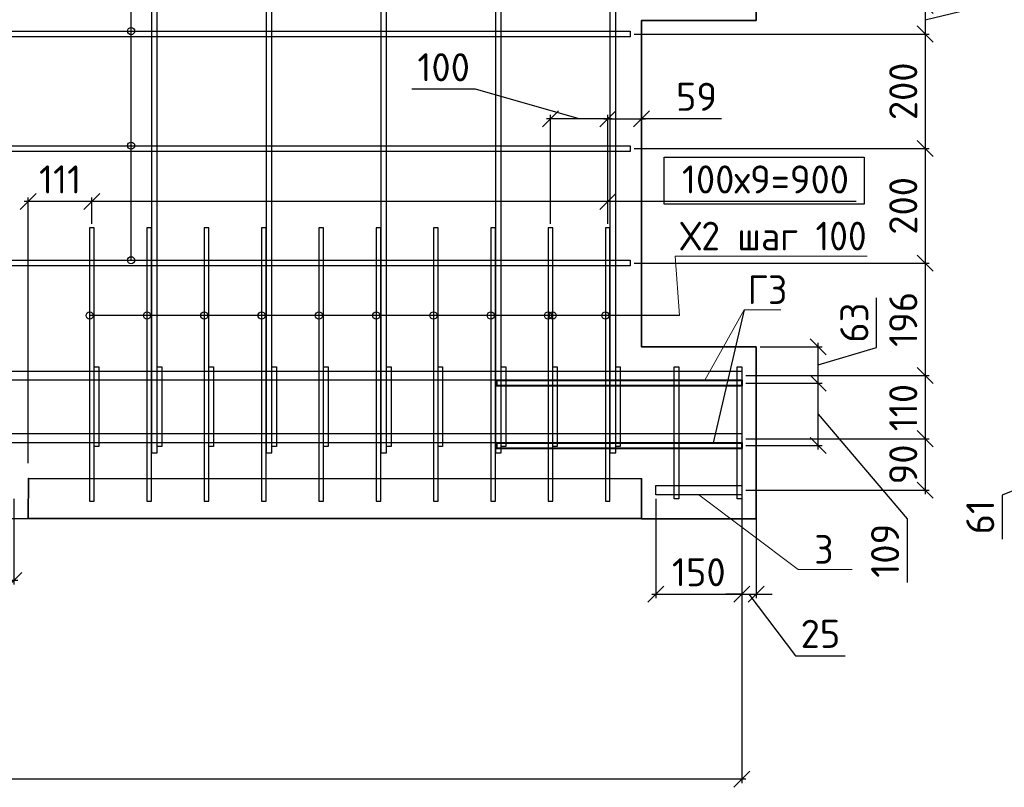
# Model space of a CAD drawing. Header units: millimetres. Extents: x 40580 to 2152466, y -328404 to 177125.
# Tile 232 of 252: x 667442 to 676033, y 162399 to 169099. Entities that reach past the tile are written whole.
import ezdxf

# ---------------------------------------------------------------- set-up
doc = ezdxf.new("R2010")
doc.units = ezdxf.units.MM
doc.linetypes.add('CENTER', pattern=[2, 1.25, -0.25, 0.25, -0.25])
for name, color, linetype, lineweight in [('Арм_хомуты', 133, 'Continuous', 18), ('ОСИ', 7, 'CENTER', 15), ('Перекрытие ж_бетон', 250, 'Continuous', 30), ('подоснова', 151, 'Continuous', 5), ('Столовая Двери и окна', 7, 'Continuous', 15)]:
    doc.layers.add(name, color=color, linetype=linetype, lineweight=lineweight)
doc.layers.add('Стена_ бетон несущ.', color=7, linetype='Continuous', lineweight=70, true_color=0xb4b496)
doc.styles.add('GOST-2.304_Type-B', font='GOST_Common.ttf')
doc.styles.get("Standard").update_dxf_attribs({"font": 'isocpeur.ttf'})
doc.dimstyles.new('Осевые', dxfattribs={"dimscale": 0.7, "dimtxt": 450, "dimasz": 400, "dimexe": 100, "dimexo": 100, "dimgap": 100, "dimtad": 1, "dimdec": 0, "dimzin": 0, "dimdsep": 46, "dimtxsty": 'Standard', "dimblk": 'OBLIQUE', "dimcen": 9, "dimdle": 100, "dimazin": 0, "dimtm": 1e-09, "dimtfac": 1, "dimtdec": 0, "dimtofl": 0, "dimtmove": 0, "dimatfit": 3, "dimfxl": 1, "dimtolj": 1, "dimtzin": 0, "dimarcsym": 0})

# ---------------------------------------------------------------- blocks, each defined once
blk = doc.blocks.new('_OBLIQUE')
at = {"color": 0, "linetype": 'ByBlock'}
blk.add_line((-0.5, -0.5), (0.5, 0.5), dxfattribs=at)
blk = doc.blocks.new('*D6284')
at = {"layer": 'Defpoints', "color": 0, "linetype": 'ByBlock', "lineweight": 25, "ltscale": 13, "transparency": 16777216}
for p in [(676952.9, 165287), (676470.3, 164979.7), (676828.4, 164979.7)]:
    blk.add_point(p, dxfattribs=at)
at = {"layer": 'ОСИ', "color": 0, "linetype": 'ByBlock', "lineweight": -2, "ltscale": 13, "transparency": 16777216}
for p, q in [((676917.9, 165287), (676435.3, 165287)), ((676470.3, 165322), (676470.3, 164944.7)), ((676470.3, 165133.4), (676015.3, 164949.3)), ((676015.3, 164949.3), (676015.3, 164564.3)), ((676793.4, 164979.7), (676435.3, 164979.7))]:
    blk.add_line(p, q, dxfattribs=at)
at = {"layer": 'ОСИ', "color": 0, "linetype": 'ByBlock', "lineweight": -2, "ltscale": 13, "transparency": 16777216, "xscale": 140, "yscale": 140, "zscale": 140}
for p, rotation in [((676470.3, 165287), 90), ((676470.3, 164979.7), 270)]:
    blk.add_blockref('_OBLIQUE', p, dxfattribs=dict(at, rotation=rotation))
at = {"layer": 'ОСИ', "color": 0, "linetype": 'ByBlock', "ltscale": 13, "transparency": 16777216, "insert": (675822.8, 164756.8), "char_height": 245, "attachment_point": 5, "rotation": 90}
blk.add_mtext('\\A1;61', dxfattribs=at)
blk = doc.blocks.new('*D6356')
at = {"layer": 'Defpoints', "color": 0, "linetype": 'ByBlock', "lineweight": 25, "ltscale": 13, "transparency": 16777216}
for p in [(673742.8, 165927.3), (674409.3, 165927.3), (673742.8, 165381.9)]:
    blk.add_point(p, dxfattribs=at)
at = {"layer": 'ОСИ', "color": 0, "linetype": 'ByBlock', "lineweight": -2, "ltscale": 13, "transparency": 16777216}
for p, q in [((673777.8, 165927.3), (674444.3, 165927.3)), ((674409.3, 165346.9), (674409.3, 165962.3)), ((674409.3, 165654.6), (675185.5, 164741.7)), ((673777.8, 165381.9), (674444.3, 165381.9)), ((675185.5, 164741.7), (675185.5, 164185.2))]:
    blk.add_line(p, q, dxfattribs=at)
at = {"layer": 'ОСИ', "color": 0, "linetype": 'ByBlock', "lineweight": -2, "ltscale": 13, "transparency": 16777216, "xscale": 140, "yscale": 140, "zscale": 140}
for p, rotation in [((674409.3, 165927.3), 90), ((674409.3, 165381.9), 270)]:
    blk.add_blockref('_OBLIQUE', p, dxfattribs=dict(at, rotation=rotation))
at = {"layer": 'ОСИ', "color": 0, "linetype": 'ByBlock', "ltscale": 13, "transparency": 16777216, "insert": (674993, 164463.5), "char_height": 245, "attachment_point": 5, "rotation": 90}
blk.add_mtext('\\A1;109', dxfattribs=at)
blk = doc.blocks.new('*D6357')
at = {"layer": 'Defpoints', "color": 0, "linetype": 'ByBlock', "lineweight": 25, "ltscale": 13, "transparency": 16777216}
for p in [(673867.8, 166243.4), (674409.3, 166243.4), (673742.8, 165927.3)]:
    blk.add_point(p, dxfattribs=at)
at = {"layer": 'ОСИ', "color": 0, "linetype": 'ByBlock', "lineweight": -2, "ltscale": 13, "transparency": 16777216}
for p, q in [((674916.8, 166237.6), (674916.8, 166671.6)), ((673902.8, 166243.4), (674444.3, 166243.4)), ((674409.3, 165892.3), (674409.3, 166278.4)), ((674409.3, 166085.4), (674916.8, 166237.6)), ((673777.8, 165927.3), (674444.3, 165927.3))]:
    blk.add_line(p, q, dxfattribs=at)
at = {"layer": 'ОСИ', "color": 0, "linetype": 'ByBlock', "lineweight": -2, "ltscale": 13, "transparency": 16777216, "xscale": 140, "yscale": 140, "zscale": 140}
for p, rotation in [((674409.3, 166243.4), 90), ((674409.3, 165927.3), 270)]:
    blk.add_blockref('_OBLIQUE', p, dxfattribs=dict(at, rotation=rotation))
at = {"layer": 'ОСИ', "color": 0, "linetype": 'ByBlock', "ltscale": 13, "transparency": 16777216, "insert": (674724.3, 166454.6), "char_height": 245, "attachment_point": 5, "rotation": 90}
blk.add_mtext('\\A1;63', dxfattribs=at)
blk = doc.blocks.new('*D6205')
at = {"layer": 'Defpoints', "color": 0, "linetype": 'ByBlock', "lineweight": 25, "ltscale": 13, "transparency": 16777216}
for p in [(672072.8, 168233.7), (672072.8, 167282.6), (672572.8, 167282.6)]:
    blk.add_point(p, dxfattribs=at)
at = {"layer": 'ОСИ', "color": 0, "linetype": 'ByBlock', "lineweight": -2, "ltscale": 13, "transparency": 16777216}
for p, q in [((671419.8, 168491.5), (670863.3, 168491.5)), ((672322.8, 168233.7), (671419.8, 168491.5)), ((672607.8, 168233.7), (672037.8, 168233.7)), ((672072.8, 167317.6), (672072.8, 168268.7)), ((672572.8, 167317.6), (672572.8, 168268.7))]:
    blk.add_line(p, q, dxfattribs=at)
at = {"layer": 'ОСИ', "color": 0, "linetype": 'ByBlock', "lineweight": -2, "ltscale": 13, "transparency": 16777216, "xscale": 140, "yscale": 140, "zscale": 140, "rotation": 180}
blk.add_blockref('_OBLIQUE', (672072.8, 168233.7), dxfattribs=at)
at = {"layer": 'ОСИ', "color": 0, "linetype": 'ByBlock', "lineweight": -2, "ltscale": 13, "transparency": 16777216, "xscale": 140, "yscale": 140, "zscale": 140}
blk.add_blockref('_OBLIQUE', (672572.8, 168233.7), dxfattribs=at)
at = {"layer": 'ОСИ', "color": 0, "linetype": 'ByBlock', "ltscale": 13, "transparency": 16777216, "insert": (671141.5, 168684), "char_height": 245, "attachment_point": 5}
blk.add_mtext('\\A1;100', dxfattribs=at)
blk = doc.blocks.new('*D6206')
at = {"layer": 'Defpoints', "color": 0, "linetype": 'ByBlock', "lineweight": 25, "ltscale": 13, "transparency": 16777216}
for p in [(668072.8, 167512.2), (668072.8, 167282.6), (672572.8, 167282.6)]:
    blk.add_point(p, dxfattribs=at)
at = {"layer": 'ОСИ', "color": 0, "linetype": 'ByBlock', "lineweight": -2, "ltscale": 13, "transparency": 16777216}
for p, q in [((668072.8, 167317.6), (668072.8, 167547.2)), ((672572.8, 167317.6), (672572.8, 167547.2)), ((672607.8, 167512.2), (668037.8, 167512.2)), ((674741.8, 167512.2), (672572.8, 167512.2))]:
    blk.add_line(p, q, dxfattribs=at)
at = {"layer": 'ОСИ', "color": 0, "linetype": 'ByBlock', "lineweight": -2, "ltscale": 13, "transparency": 16777216, "xscale": 140, "yscale": 140, "zscale": 140, "rotation": 180}
blk.add_blockref('_OBLIQUE', (668072.8, 167512.2), dxfattribs=at)
at = {"layer": 'ОСИ', "color": 0, "linetype": 'ByBlock', "lineweight": -2, "ltscale": 13, "transparency": 16777216, "xscale": 140, "yscale": 140, "zscale": 140}
blk.add_blockref('_OBLIQUE', (672572.8, 167512.2), dxfattribs=at)
at = {"layer": 'ОСИ', "color": 0, "linetype": 'ByBlock', "ltscale": 13, "transparency": 16777216, "insert": (673949.1, 167704.7), "char_height": 245, "attachment_point": 5}
blk.add_mtext('\\A1;100х9=900', dxfattribs=at)
blk = doc.blocks.new('*D6207')
at = {"layer": 'Defpoints', "color": 0, "linetype": 'ByBlock', "lineweight": 25, "ltscale": 13, "transparency": 16777216}
for p in [(672867.8, 168233.7), (672572.8, 167282.6), (672867.8, 167282.7)]:
    blk.add_point(p, dxfattribs=at)
at = {"layer": 'ОСИ', "color": 0, "linetype": 'ByBlock', "lineweight": -2, "ltscale": 13, "transparency": 16777216}
for p, q in [((672537.8, 168233.7), (672902.8, 168233.7)), ((672572.8, 167317.6), (672572.8, 168268.7)), ((672867.8, 167317.7), (672867.8, 168268.7)), ((673564.9, 168233.7), (672867.8, 168233.7))]:
    blk.add_line(p, q, dxfattribs=at)
at = {"layer": 'ОСИ', "color": 0, "linetype": 'ByBlock', "lineweight": -2, "ltscale": 13, "transparency": 16777216, "xscale": 140, "yscale": 140, "zscale": 140, "rotation": 180}
blk.add_blockref('_OBLIQUE', (672572.8, 168233.7), dxfattribs=at)
at = {"layer": 'ОСИ', "color": 0, "linetype": 'ByBlock', "lineweight": -2, "ltscale": 13, "transparency": 16777216, "xscale": 140, "yscale": 140, "zscale": 140}
blk.add_blockref('_OBLIQUE', (672867.8, 168233.7), dxfattribs=at)
at = {"layer": 'ОСИ', "color": 0, "linetype": 'ByBlock', "ltscale": 13, "transparency": 16777216, "insert": (673347.9, 168426.2), "char_height": 245, "attachment_point": 5}
blk.add_mtext('\\A1;59', dxfattribs=at)
blk = doc.blocks.new('*D6208')
at = {"layer": 'Defpoints', "color": 0, "linetype": 'ByBlock', "lineweight": 25, "ltscale": 13, "transparency": 16777216}
for p in [(667517.2, 167512.2), (668072.8, 167282.6), (667517.2, 165194.3)]:
    blk.add_point(p, dxfattribs=at)
at = {"layer": 'ОСИ', "color": 0, "linetype": 'ByBlock', "lineweight": -2, "ltscale": 13, "transparency": 16777216}
for p, q in [((667517.2, 165229.3), (667517.2, 167547.2)), ((668072.8, 167317.6), (668072.8, 167547.2)), ((668107.8, 167512.2), (667482.2, 167512.2))]:
    blk.add_line(p, q, dxfattribs=at)
at = {"layer": 'ОСИ', "color": 0, "linetype": 'ByBlock', "lineweight": -2, "ltscale": 13, "transparency": 16777216, "xscale": 140, "yscale": 140, "zscale": 140, "rotation": 180}
blk.add_blockref('_OBLIQUE', (667517.2, 167512.2), dxfattribs=at)
at = {"layer": 'ОСИ', "color": 0, "linetype": 'ByBlock', "lineweight": -2, "ltscale": 13, "transparency": 16777216, "xscale": 140, "yscale": 140, "zscale": 140}
blk.add_blockref('_OBLIQUE', (668072.8, 167512.2), dxfattribs=at)
at = {"layer": 'ОСИ', "color": 0, "linetype": 'ByBlock', "ltscale": 13, "transparency": 16777216, "insert": (667795, 167704.7), "char_height": 245, "attachment_point": 5}
blk.add_mtext('\\A1;111', dxfattribs=at)
blk = doc.blocks.new('*D6359')
at = {"layer": 'Defpoints', "color": 0, "linetype": 'ByBlock', "lineweight": 25, "ltscale": 13, "transparency": 16777216}
for p in [(658992.8, 164992.3), (667392.6, 164952.3), (658992.8, 164205)]:
    blk.add_point(p, dxfattribs=at)
at = {"layer": 'ОСИ', "color": 0, "linetype": 'ByBlock', "lineweight": -2, "ltscale": 13, "transparency": 16777216}
for p, q in [((658992.8, 164957.3), (658992.8, 164170)), ((667392.6, 164917.3), (667392.6, 164170)), ((667427.6, 164205), (658957.8, 164205))]:
    blk.add_line(p, q, dxfattribs=at)
at = {"layer": 'ОСИ', "color": 0, "linetype": 'ByBlock', "lineweight": -2, "ltscale": 13, "transparency": 16777216, "xscale": 140, "yscale": 140, "zscale": 140, "rotation": 180}
blk.add_blockref('_OBLIQUE', (658992.8, 164205), dxfattribs=at)
at = {"layer": 'ОСИ', "color": 0, "linetype": 'ByBlock', "lineweight": -2, "ltscale": 13, "transparency": 16777216, "xscale": 140, "yscale": 140, "zscale": 140}
blk.add_blockref('_OBLIQUE', (667392.6, 164205), dxfattribs=at)
at = {"layer": 'ОСИ', "color": 0, "linetype": 'ByBlock', "ltscale": 13, "transparency": 16777216, "insert": (663192.7, 164397.5), "char_height": 245, "attachment_point": 5}
blk.add_mtext('\\A1;1680', dxfattribs=at)
blk = doc.blocks.new('*D6360')
at = {"layer": 'Defpoints', "color": 0, "linetype": 'ByBlock', "lineweight": 25, "ltscale": 13, "transparency": 16777216}
for p in [(658992.8, 165446.9), (673742.8, 165446.9), (658992.8, 162468.6)]:
    blk.add_point(p, dxfattribs=at)
at = {"layer": 'ОСИ', "color": 0, "linetype": 'ByBlock', "lineweight": -2, "ltscale": 13, "transparency": 16777216}
for p, q in [((658992.8, 165411.9), (658992.8, 162433.6)), ((673742.8, 165411.9), (673742.8, 162433.6)), ((673777.8, 162468.6), (658957.8, 162468.6))]:
    blk.add_line(p, q, dxfattribs=at)
at = {"layer": 'ОСИ', "color": 0, "linetype": 'ByBlock', "lineweight": -2, "ltscale": 13, "transparency": 16777216, "xscale": 140, "yscale": 140, "zscale": 140, "rotation": 180}
blk.add_blockref('_OBLIQUE', (658992.8, 162468.6), dxfattribs=at)
at = {"layer": 'ОСИ', "color": 0, "linetype": 'ByBlock', "lineweight": -2, "ltscale": 13, "transparency": 16777216, "xscale": 140, "yscale": 140, "zscale": 140}
blk.add_blockref('_OBLIQUE', (673742.8, 162468.6), dxfattribs=at)
at = {"layer": 'ОСИ', "color": 0, "linetype": 'ByBlock', "ltscale": 13, "transparency": 16777216, "insert": (666367.8, 162661.1), "char_height": 245, "attachment_point": 5}
blk.add_mtext('\\A1;2950', dxfattribs=at)
blk = doc.blocks.new('*D6361')
at = {"layer": 'Defpoints', "color": 0, "linetype": 'ByBlock', "lineweight": 25, "ltscale": 13, "transparency": 16777216}
for p in [(672992.8, 164952.3), (673742.8, 164952.3), (673742.8, 164083.8)]:
    blk.add_point(p, dxfattribs=at)
at = {"layer": 'ОСИ', "color": 0, "linetype": 'ByBlock', "lineweight": -2, "ltscale": 13, "transparency": 16777216}
for p, q in [((672992.8, 164917.3), (672992.8, 164048.8)), ((673742.8, 164917.3), (673742.8, 164048.8)), ((672957.8, 164083.8), (673777.8, 164083.8))]:
    blk.add_line(p, q, dxfattribs=at)
at = {"layer": 'ОСИ', "color": 0, "linetype": 'ByBlock', "lineweight": -2, "ltscale": 13, "transparency": 16777216, "xscale": 140, "yscale": 140, "zscale": 140, "rotation": 180}
blk.add_blockref('_OBLIQUE', (672992.8, 164083.8), dxfattribs=at)
at = {"layer": 'ОСИ', "color": 0, "linetype": 'ByBlock', "lineweight": -2, "ltscale": 13, "transparency": 16777216, "xscale": 140, "yscale": 140, "zscale": 140}
blk.add_blockref('_OBLIQUE', (673742.8, 164083.8), dxfattribs=at)
at = {"layer": 'ОСИ', "color": 0, "linetype": 'ByBlock', "ltscale": 13, "transparency": 16777216, "insert": (673367.8, 164276.3), "char_height": 245, "attachment_point": 5}
blk.add_mtext('\\A1;150', dxfattribs=at)
blk = doc.blocks.new('*D6362')
at = {"layer": 'Defpoints', "color": 0, "linetype": 'ByBlock', "lineweight": 25, "ltscale": 13, "transparency": 16777216}
for p in [(673742.8, 164952.3), (673867.8, 164952.3), (673867.8, 164083.8)]:
    blk.add_point(p, dxfattribs=at)
at = {"layer": 'ОСИ', "color": 0, "linetype": 'ByBlock', "lineweight": -2, "ltscale": 13, "transparency": 16777216}
for p, q in [((673742.8, 164917.3), (673742.8, 164048.8)), ((673867.8, 164917.3), (673867.8, 164048.8)), ((673742.8, 164083.8), (673602.8, 164083.8)), ((673742.8, 164083.8), (673867.8, 164083.8)), ((673805.3, 164083.8), (674212, 163545.9)), ((673867.8, 164083.8), (674007.8, 164083.8)), ((674212, 163545.9), (674646, 163545.9))]:
    blk.add_line(p, q, dxfattribs=at)
at = {"layer": 'ОСИ', "color": 0, "linetype": 'ByBlock', "lineweight": -2, "ltscale": 13, "transparency": 16777216, "xscale": 140, "yscale": 140, "zscale": 140}
blk.add_blockref('_OBLIQUE', (673742.8, 164083.8), dxfattribs=at)
at = {"layer": 'ОСИ', "color": 0, "linetype": 'ByBlock', "lineweight": -2, "ltscale": 13, "transparency": 16777216, "xscale": 140, "yscale": 140, "zscale": 140, "rotation": 180}
blk.add_blockref('_OBLIQUE', (673867.8, 164083.8), dxfattribs=at)
at = {"layer": 'ОСИ', "color": 0, "linetype": 'ByBlock', "ltscale": 13, "transparency": 16777216, "insert": (674429, 163738.4), "char_height": 245, "attachment_point": 5}
blk.add_mtext('\\A1;25', dxfattribs=at)
blk = doc.blocks.new('*D6231')
at = {"layer": 'Defpoints', "color": 0, "linetype": 'ByBlock', "lineweight": 25, "ltscale": 13, "transparency": 16777216}
for p in [(673742.8, 169224.2), (672767.8, 168974.2), (675343.7, 168974.2)]:
    blk.add_point(p, dxfattribs=at)
at = {"layer": 'ОСИ', "color": 0, "linetype": 'ByBlock', "lineweight": -2, "ltscale": 13, "transparency": 16777216}
for p, q in [((675947.9, 169243.7), (675947.9, 169677.7)), ((675343.7, 169259.2), (675343.7, 168939.2)), ((675343.7, 169099.2), (675947.9, 169243.7)), ((673777.8, 169224.2), (675378.7, 169224.2)), ((672802.8, 168974.2), (675378.7, 168974.2))]:
    blk.add_line(p, q, dxfattribs=at)
at = {"layer": 'ОСИ', "color": 0, "linetype": 'ByBlock', "lineweight": -2, "ltscale": 13, "transparency": 16777216, "xscale": 140, "yscale": 140, "zscale": 140}
for p, rotation in [((675343.7, 169224.2), 90), ((675343.7, 168974.2), 270)]:
    blk.add_blockref('_OBLIQUE', p, dxfattribs=dict(at, rotation=rotation))
at = {"layer": 'ОСИ', "color": 0, "linetype": 'ByBlock', "ltscale": 13, "transparency": 16777216, "insert": (675755.4, 169460.7), "char_height": 245, "attachment_point": 5, "rotation": 90}
blk.add_mtext('\\A1;50', dxfattribs=at)
blk = doc.blocks.new('*D6232')
at = {"layer": 'Defpoints', "color": 0, "linetype": 'ByBlock', "lineweight": 25, "ltscale": 13, "transparency": 16777216}
for p in [(672767.8, 168974.2), (672767.8, 167974.2), (675343.7, 167974.2)]:
    blk.add_point(p, dxfattribs=at)
at = {"layer": 'ОСИ', "color": 0, "linetype": 'ByBlock', "lineweight": -2, "ltscale": 13, "transparency": 16777216}
for p, q in [((675343.7, 169009.2), (675343.7, 167939.2)), ((672802.8, 168974.2), (675378.7, 168974.2)), ((672802.8, 167974.2), (675378.7, 167974.2))]:
    blk.add_line(p, q, dxfattribs=at)
at = {"layer": 'ОСИ', "color": 0, "linetype": 'ByBlock', "lineweight": -2, "ltscale": 13, "transparency": 16777216, "xscale": 140, "yscale": 140, "zscale": 140}
for p, rotation in [((675343.7, 168974.2), 90), ((675343.7, 167974.2), 270)]:
    blk.add_blockref('_OBLIQUE', p, dxfattribs=dict(at, rotation=rotation))
at = {"layer": 'ОСИ', "color": 0, "linetype": 'ByBlock', "ltscale": 13, "transparency": 16777216, "insert": (675151.2, 168474.2), "char_height": 245, "attachment_point": 5, "rotation": 90}
blk.add_mtext('\\A1;200', dxfattribs=at)
blk = doc.blocks.new('*D6233')
at = {"layer": 'Defpoints', "color": 0, "linetype": 'ByBlock', "lineweight": 25, "ltscale": 13, "transparency": 16777216}
for p in [(672767.8, 167974.2), (672767.8, 166974.2), (675343.7, 166974.2)]:
    blk.add_point(p, dxfattribs=at)
at = {"layer": 'ОСИ', "color": 0, "linetype": 'ByBlock', "lineweight": -2, "ltscale": 13, "transparency": 16777216}
for p, q in [((672802.8, 167974.2), (675378.7, 167974.2)), ((675343.7, 168009.2), (675343.7, 166939.2)), ((672802.8, 166974.2), (675378.7, 166974.2))]:
    blk.add_line(p, q, dxfattribs=at)
at = {"layer": 'ОСИ', "color": 0, "linetype": 'ByBlock', "lineweight": -2, "ltscale": 13, "transparency": 16777216, "xscale": 140, "yscale": 140, "zscale": 140}
for p, rotation in [((675343.7, 167974.2), 90), ((675343.7, 166974.2), 270)]:
    blk.add_blockref('_OBLIQUE', p, dxfattribs=dict(at, rotation=rotation))
at = {"layer": 'ОСИ', "color": 0, "linetype": 'ByBlock', "ltscale": 13, "transparency": 16777216, "insert": (675151.2, 167474.2), "char_height": 245, "attachment_point": 5, "rotation": 90}
blk.add_mtext('\\A1;200', dxfattribs=at)
blk = doc.blocks.new('*D6234')
at = {"layer": 'Defpoints', "color": 0, "linetype": 'ByBlock', "lineweight": 25, "ltscale": 13, "transparency": 16777216}
for p in [(672767.8, 166974.2), (673742.8, 165992.3), (675343.7, 165992.3)]:
    blk.add_point(p, dxfattribs=at)
at = {"layer": 'ОСИ', "color": 0, "linetype": 'ByBlock', "lineweight": -2, "ltscale": 13, "transparency": 16777216}
for p, q in [((675343.7, 167009.2), (675343.7, 165957.3)), ((672802.8, 166974.2), (675378.7, 166974.2)), ((673777.8, 165992.3), (675378.7, 165992.3))]:
    blk.add_line(p, q, dxfattribs=at)
at = {"layer": 'ОСИ', "color": 0, "linetype": 'ByBlock', "lineweight": -2, "ltscale": 13, "transparency": 16777216, "xscale": 140, "yscale": 140, "zscale": 140}
for p, rotation in [((675343.7, 166974.2), 90), ((675343.7, 165992.3), 270)]:
    blk.add_blockref('_OBLIQUE', p, dxfattribs=dict(at, rotation=rotation))
at = {"layer": 'ОСИ', "color": 0, "linetype": 'ByBlock', "ltscale": 13, "transparency": 16777216, "insert": (675151.2, 166483.3), "char_height": 245, "attachment_point": 5, "rotation": 90}
blk.add_mtext('\\A1;196', dxfattribs=at)
blk = doc.blocks.new('*D6235')
at = {"layer": 'Defpoints', "color": 0, "linetype": 'ByBlock', "lineweight": 25, "ltscale": 13, "transparency": 16777216}
for p in [(673742.8, 165992.3), (673742.8, 165441.9), (675343.7, 165441.9)]:
    blk.add_point(p, dxfattribs=at)
at = {"layer": 'ОСИ', "color": 0, "linetype": 'ByBlock', "lineweight": -2, "ltscale": 13, "transparency": 16777216}
for p, q in [((673777.8, 165992.3), (675378.7, 165992.3)), ((675343.7, 166027.3), (675343.7, 165406.9)), ((673777.8, 165441.9), (675378.7, 165441.9))]:
    blk.add_line(p, q, dxfattribs=at)
at = {"layer": 'ОСИ', "color": 0, "linetype": 'ByBlock', "lineweight": -2, "ltscale": 13, "transparency": 16777216, "xscale": 140, "yscale": 140, "zscale": 140}
for p, rotation in [((675343.7, 165992.3), 90), ((675343.7, 165441.9), 270)]:
    blk.add_blockref('_OBLIQUE', p, dxfattribs=dict(at, rotation=rotation))
at = {"layer": 'ОСИ', "color": 0, "linetype": 'ByBlock', "ltscale": 13, "transparency": 16777216, "insert": (675151.2, 165713.2), "char_height": 245, "attachment_point": 5, "rotation": 90}
blk.add_mtext('\\A1;110', dxfattribs=at)
blk = doc.blocks.new('*D6236')
at = {"layer": 'Defpoints', "color": 0, "linetype": 'ByBlock', "lineweight": 25, "ltscale": 13, "transparency": 16777216}
for p in [(673742.8, 165441.9), (673742.8, 164992.3), (675343.7, 164992.3)]:
    blk.add_point(p, dxfattribs=at)
at = {"layer": 'ОСИ', "color": 0, "linetype": 'ByBlock', "lineweight": -2, "ltscale": 13, "transparency": 16777216}
for p, q in [((675343.7, 165476.9), (675343.7, 164957.3)), ((673777.8, 165441.9), (675378.7, 165441.9)), ((673777.8, 164992.3), (675378.7, 164992.3))]:
    blk.add_line(p, q, dxfattribs=at)
at = {"layer": 'ОСИ', "color": 0, "linetype": 'ByBlock', "lineweight": -2, "ltscale": 13, "transparency": 16777216, "xscale": 140, "yscale": 140, "zscale": 140}
for p, rotation in [((675343.7, 165441.9), 90), ((675343.7, 164992.3), 270)]:
    blk.add_blockref('_OBLIQUE', p, dxfattribs=dict(at, rotation=rotation))
at = {"layer": 'ОСИ', "color": 0, "linetype": 'ByBlock', "ltscale": 13, "transparency": 16777216, "insert": (675151.2, 165217.1), "char_height": 245, "attachment_point": 5, "rotation": 90}
blk.add_mtext('\\A1;90', dxfattribs=at)

msp = doc.modelspace()

# ---------------------------------------------------------------- linework, layer by layer
at = {"layer": 'Арм_хомуты', "color": 18, "lineweight": 40, "true_color": 0x000000}
for points in [[(671604.639, 165952.311), (673742.765, 165952.311), (673742.765, 165902.311), (671604.639, 165902.311)], [(671604.639, 165406.913), (673742.765, 165406.913), (673742.765, 165356.913), (671604.639, 165356.913)]]:
    msp.add_lwpolyline(points, close=True, dxfattribs=at)
at = {"layer": 'Перекрытие ж_бетон', "color": 18, "linetype": 'Continuous', "lineweight": 25, "true_color": 0x000000}
for points in [[(668642.765, 165317.372), (668642.765, 172368.483), (668592.765, 172368.483), (668592.765, 165317.372)], [(669642.765, 165317.372), (669642.765, 172368.483), (669592.765, 172368.483), (669592.765, 165317.372)], [(670642.765, 165317.372), (670642.765, 172368.483), (670592.765, 172368.483), (670592.765, 165317.372)], [(671642.765, 165317.372), (671642.765, 172368.483), (671592.765, 172368.483), (671592.765, 165317.372)], [(672642.765, 165317.372), (672642.765, 172368.483), (672592.765, 172368.483), (672592.765, 165317.372)], [(659992.765, 168999.231), (672767.765, 168999.231), (672767.765, 168949.231), (659992.765, 168949.231)], [(659992.765, 167999.231), (672767.765, 167999.231), (672767.765, 167949.231), (659992.765, 167949.231)], [(659992.765, 166999.231), (672767.765, 166999.231), (672767.765, 166949.231), (659992.765, 166949.231)]]:
    msp.add_lwpolyline(points, close=True, dxfattribs=at)
at = {"layer": 'Перекрытие ж_бетон', "color": 18, "linetype": 'Continuous', "lineweight": 30, "true_color": 0x000000}
for points in [[(658992.765, 166032.311), (673742.765, 166032.311), (673742.765, 165952.311), (658992.765, 165952.311)], [(658992.765, 165486.913), (673742.765, 165486.913), (673742.765, 165406.913), (658992.765, 165406.913)], [(672992.841, 165032.346), (673742.765, 165032.346), (673742.765, 164952.346), (672992.841, 164952.346)]]:
    msp.add_lwpolyline(points, close=True, dxfattribs=at)
at = {"layer": 'подоснова', "color": 18, "lineweight": 15, "ltscale": 0.3, "true_color": 0x000000}
for p, q in [((673160.96, 167035.604), (673220.236, 167035.604)), ((673763.102, 166567.4), (673763.202, 166567.4)), ((674234.483, 164300.444), (674359.549, 164300.444))]:
    msp.add_line(p, q, dxfattribs=at)
for points in [[(673198.098, 166517.069), (673160.96, 167035.604)], [(674836.448, 167035.604), (673220.236, 167035.604)], [(673421.164, 165952.311), (673763.102, 166567.4)], [(674083.202, 166567.4), (673763.202, 166567.4)], [(673367.803, 164952.346), (674234.483, 164300.444)], [(674704.549, 164300.444), (674359.549, 164300.444)]]:
    msp.add_lwpolyline(points, dxfattribs=at)
at = {"layer": 'Стена_ бетон несущ.', "color": 18, "linetype": 'Continuous', "lineweight": 35, "true_color": 0x000000, "transparency": 33554687}
msp.add_lwpolyline([(659867.765, 172497.37), (659867.765, 170847.37), (658867.765, 170847.37), (658867.765, 169097.37), (659867.765, 169097.37), (659867.765, 166247.37), (658867.765, 166247.37), (658867.765, 164747.37), (672867.765, 164743.407), (673867.765, 164743.407), (673867.765, 166243.407), (672867.765, 166243.407), (672867.765, 169093.407), (673867.765, 169093.407), (673867.765, 170843.407), (672867.765, 170843.407), (672867.765, 172493.407), (659867.765, 172497.37)], dxfattribs=at)
msp.add_lwpolyline([(667517.765, 164745.343), (672867.765, 164743.712), (672867.902, 165092.676), (667517.902, 165094.307)], close=True, dxfattribs=at)
at = {"layer": 'Столовая Двери и окна', "color": 18, "lineweight": 25, "true_color": 0x000000}
for p, q in [((668414.167, 166999.231), (668414.167, 173996.328)), ((673198.098, 166517.069), (668052.765, 166517.069)), ((673763.102, 166567.4), (673491.493, 165406.913))]:
    msp.add_line(p, q, dxfattribs=at)
at = {"layer": 'Столовая Двери и окна', "color": 1, "lineweight": 25}
msp.add_lwpolyline([(673064.909, 167898.343), (674810.196, 167898.343), (674810.196, 167488.741), (673064.909, 167488.741)], close=True, dxfattribs=at)
at = {"layer": 'Столовая Двери и окна', "color": 18, "lineweight": 25, "true_color": 0x000000}
for points in [[(668052.765, 167282.645), (668052.765, 164895.174), (668092.765, 164895.174), (668092.765, 167282.645)], [(668552.765, 167282.645), (668552.765, 164895.174), (668592.765, 164895.174), (668592.765, 167282.645)], [(669052.765, 167282.645), (669052.765, 164895.174), (669092.765, 164895.174), (669092.765, 167282.645)], [(669552.765, 167282.645), (669552.765, 164895.174), (669592.765, 164895.174), (669592.765, 167282.645)], [(670052.765, 167282.645), (670052.765, 164895.174), (670092.765, 164895.174), (670092.765, 167282.645)], [(670552.765, 167282.645), (670552.765, 164895.174), (670592.765, 164895.174), (670592.765, 167282.645)], [(671052.765, 167282.645), (671052.765, 164895.174), (671092.765, 164895.174), (671092.765, 167282.645)], [(671552.765, 167282.645), (671552.765, 164895.174), (671592.765, 164895.174), (671592.765, 167282.645)], [(672052.765, 167282.645), (672052.765, 164895.174), (672092.765, 164895.174), (672092.765, 167282.645)], [(672552.765, 167282.645), (672552.765, 164895.174), (672592.765, 164895.174), (672592.765, 167282.645)]]:
    msp.add_lwpolyline(points, close=True, dxfattribs=at)
at = {"layer": 'Столовая Двери и окна', "color": 18, "lineweight": 30, "true_color": 0x000000}
for points in [[(668132.765, 166067.547), (668132.765, 165372.939), (668092.765, 165372.939), (668092.765, 166067.547)], [(668682.765, 166067.547), (668682.765, 165372.939), (668642.765, 165372.939), (668642.765, 166067.547)], [(669132.765, 166067.547), (669132.765, 165372.939), (669092.765, 165372.939), (669092.765, 166067.547)], [(669682.765, 166067.547), (669682.765, 165372.939), (669642.765, 165372.939), (669642.765, 166067.547)], [(670132.765, 166067.547), (670132.765, 165372.939), (670092.765, 165372.939), (670092.765, 166067.547)], [(670682.765, 166067.547), (670682.765, 165372.939), (670642.765, 165372.939), (670642.765, 166067.547)], [(671132.765, 166067.547), (671132.765, 165372.939), (671092.765, 165372.939), (671092.765, 166067.547)], [(671682.765, 166067.547), (671682.765, 165372.939), (671642.765, 165372.939), (671642.765, 166067.547)], [(672132.765, 166067.547), (672132.765, 165372.939), (672092.765, 165372.939), (672092.765, 166067.547)], [(672682.765, 166067.547), (672682.765, 165372.939), (672642.765, 165372.939), (672642.765, 166067.547)], [(673192.765, 166067.547), (673192.765, 164916.814), (673152.765, 164916.814), (673152.765, 166067.547)], [(673742.765, 166067.547), (673742.765, 164916.814), (673702.765, 164916.814), (673702.765, 166067.547)]]:
    msp.add_lwpolyline(points, close=True, dxfattribs=at)
for centre in [(668414.167, 168999.231), (668414.167, 167999.231), (668414.167, 166999.231), (668052.765, 166517.069), (668052.765, 166517.069), (668552.765, 166517.069), (668552.765, 166517.069), (669052.765, 166517.069), (669052.765, 166517.069), (669552.765, 166517.069), (669552.765, 166517.069), (670052.765, 166517.069), (670052.765, 166517.069), (670552.765, 166517.069), (670552.765, 166517.069), (671052.765, 166517.069), (671052.765, 166517.069), (671552.765, 166517.069), (671552.765, 166517.069), (672052.765, 166517.069), (672092.765, 166517.069), (672552.765, 166517.069), (672552.765, 166517.069)]:
    msp.add_circle(centre, 30.99, dxfattribs=at)

# ---------------------------------------------------------------- texts
at = {"layer": 'подоснова', "color": 18, "ltscale": 0.3, "true_color": 0x000000, "char_height": 250, "attachment_point": 2, "style": 'GOST-2.304_Type-B'}
for s, insert in [('Х2 шаг 100 ', (674018.342, 167335.604)), ('Г3 ', (673966.591, 166867.4)), ('3', (674459.092, 164600.444))]:
    msp.add_mtext(s, dxfattribs=dict(at, insert=insert))

# ---------------------------------------------------------------- dimensions: what is measured, and where the dimension line sits
at = {"layer": 'ОСИ', "color": 18, "linetype": 'ByBlock', "ltscale": 13, "true_color": 0x000000}
for base, p1, p2, angle, picture, middle in [((675343.694, 168974.231), (673742.765, 169224.231), (672767.765, 168974.231), 90, '*D6231', (675947.93, 169313.696)), ((672072.765, 168233.742), (672572.765, 167282.645), (672072.765, 167282.645), 180, '*D6205', (671349.782, 168491.483)), ((672867.811, 168233.742), (672572.765, 167282.645), (672867.811, 167282.735), 180, '*D6207', (673347.882, 168278.941)), ((675343.694, 165441.913), (673742.765, 165992.311), (673742.765, 165441.913), 90, '*D6235', (675343.694, 165713.19)), ((674409.329, 165927.311), (673742.765, 165381.913), (673742.765, 165927.311), 90, '*D6356', (675185.511, 164671.716)), ((676470.258, 164979.708), (676952.907, 165287.025), (676828.363, 164979.708), 90, '*D6284', (676015.258, 164879.292)), ((673867.765, 164083.845), (673742.765, 164952.346), (673867.765, 164952.346), 180, '*D6362', (674282.021, 163545.865))]:
    dim = msp.add_linear_dim(base=base, p1=p1, p2=p2, angle=angle, dimstyle='Осевые', override={"dimtxt": 350, "dimasz": 200, "dimexe": 50, "dimexo": 50, "dimlfac": 0.2, "dimdle": 50, "dimtmove": 1}, dxfattribs=at)
    dim.commit()
    dim.dimension.update_dxf_attribs({"geometry": picture, "text_midpoint": middle, "dimtype": 160})
for base, p1, p2, angle, picture, middle in [((675343.694, 167974.231), (672767.765, 168974.231), (672767.765, 167974.231), 90, '*D6232', (675151.194, 168474.231)), ((675343.694, 166974.231), (672767.765, 167974.231), (672767.765, 166974.231), 90, '*D6233', (675151.194, 167474.231)), ((667517.174, 167512.221), (668072.765, 167282.645), (667517.174, 165194.307), 180, '*D6208', (667794.97, 167704.721)), ((675343.694, 165992.311), (672767.765, 166974.231), (673742.765, 165992.311), 90, '*D6234', (675151.194, 166483.271)), ((674409.329, 166243.407), (673742.765, 165927.311), (673867.765, 166243.407), 90, '*D6357', (674724.329, 166307.609)), ((675343.694, 164992.346), (673742.765, 165441.913), (673742.765, 164992.346), 90, '*D6236', (675151.194, 165217.129)), ((658992.765, 162468.606), (673742.765, 165446.913), (658992.765, 165446.913), 180, '*D6360', (666367.765, 162661.106)), ((658992.765, 164205.009), (667392.606, 164952.346), (658992.765, 164992.346), 180, '*D6359', (663192.685, 164397.509)), ((673742.765, 164083.845), (672992.841, 164952.346), (673742.765, 164952.346), 180, '*D6361', (673367.803, 164276.345))]:
    dim = msp.add_linear_dim(base=base, p1=p1, p2=p2, angle=angle, dimstyle='Осевые', override={"dimtxt": 350, "dimasz": 200, "dimexe": 50, "dimexo": 50, "dimlfac": 0.2, "dimdle": 50, "dimtmove": 1}, dxfattribs=at)
    dim.commit()
    dim.dimension.update_dxf_attribs({"geometry": picture, "text_midpoint": middle})
dim = msp.add_linear_dim(base=(668072.765, 167512.221), p1=(672572.765, 167282.645), p2=(668072.765, 167282.645), angle=180, text='100х9=<>', dimstyle='Осевые', override={"dimtxt": 350, "dimasz": 200, "dimexe": 50, "dimexo": 50, "dimlfac": 0.2, "dimdle": 50, "dimtmove": 1}, dxfattribs=at)
dim.commit()
dim.dimension.update_dxf_attribs({"geometry": '*D6206', "text_midpoint": (673949.091, 167488.741), "dimtype": 160})

doc.saveas('drawing.dxf')
